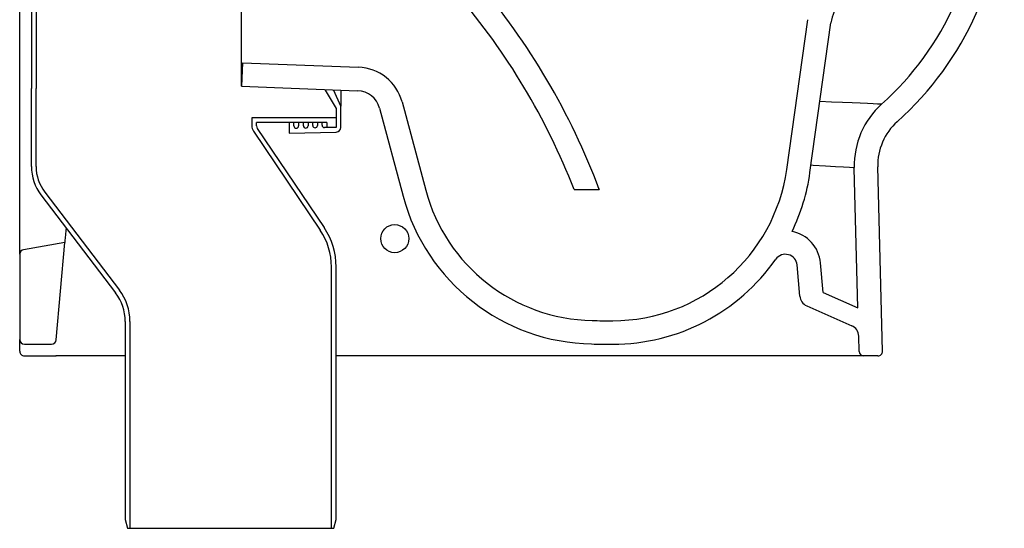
# Model space of a CAD drawing. Header units: millimetres. Extents: x 4421.4 to 4421.82, y 2367.592 to 2368.026.
# Tile 1 of 9: x 4421.4 to 4421.82, y 2367.592 to 2367.809. Entities that reach past the tile are written whole.
import ezdxf

# ---------------------------------------------------------------- set-up
doc = ezdxf.new("R2010")
doc.units = ezdxf.units.MM
doc.layers.add('SANINDUSA', color=3, linetype='Continuous')

msp = doc.modelspace()

# ---------------------------------------------------------------- linework, layer by layer
at = {"layer": 'SANINDUSA'}
for p, q in [((4421.399693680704, 2367.732057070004), (4421.399693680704, 2367.968195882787)), ((4421.494344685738, 2367.780893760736), (4421.494344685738, 2367.880881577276)), ((4421.404693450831, 2367.822387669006), (4421.404693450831, 2367.779917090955)), ((4421.406693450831, 2367.822387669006), (4421.406693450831, 2367.779917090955)), ((4421.72688491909, 2367.74544970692), (4421.735851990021, 2367.809253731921)), ((4421.736787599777, 2367.74405797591), (4421.745754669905, 2367.80786199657)), ((4421.494693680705, 2367.790887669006), (4421.494344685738, 2367.780893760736)), ((4421.49468759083, 2367.790887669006), (4421.544195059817, 2367.788984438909)), ((4421.544183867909, 2367.789012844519), (4421.544195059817, 2367.788984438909)), ((4421.404693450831, 2367.746664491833), (4421.404693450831, 2367.779917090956)), ((4421.406693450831, 2367.746664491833), (4421.406693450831, 2367.779917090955)), ((4421.406693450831, 2367.779917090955), (4421.406693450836, 2367.779917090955)), ((4421.494344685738, 2367.780893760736), (4421.54384606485, 2367.778990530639)), ((4421.530011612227, 2367.779190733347), (4421.534693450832, 2367.771387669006)), ((4421.536693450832, 2367.772387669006), (4421.533698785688, 2367.77912566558)), ((4421.536693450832, 2367.779072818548), (4421.536693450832, 2367.772387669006)), ((4421.534693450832, 2367.771387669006), (4421.534693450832, 2367.763342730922)), ((4421.536693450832, 2367.763342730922), (4421.536693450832, 2367.772387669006)), ((4421.553156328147, 2367.77158481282), (4421.563238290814, 2367.7339584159)), ((4421.562815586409, 2367.774173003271), (4421.572897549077, 2367.736546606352)), ((4421.534693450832, 2367.767387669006), (4421.498693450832, 2367.767387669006)), ((4421.498693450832, 2367.767362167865), (4421.498693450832, 2367.767387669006)), ((4421.498693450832, 2367.767362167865), (4421.498693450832, 2367.764001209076)), ((4421.534693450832, 2367.767387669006), (4421.534693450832, 2367.763387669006)), ((4421.500693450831, 2367.763999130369), (4421.500693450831, 2367.765387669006)), ((4421.530693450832, 2367.765387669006), (4421.500693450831, 2367.765387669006)), ((4421.501035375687, 2367.762880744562), (4421.529564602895, 2367.720584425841)), ((4421.514693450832, 2367.765387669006), (4421.514693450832, 2367.760887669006)), ((4421.516693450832, 2367.763956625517), (4421.516693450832, 2367.765387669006)), ((4421.518693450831, 2367.765387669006), (4421.518693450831, 2367.763956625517)), ((4421.520693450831, 2367.764047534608), (4421.520693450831, 2367.765387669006)), ((4421.522693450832, 2367.765387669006), (4421.522693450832, 2367.764047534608)), ((4421.524693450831, 2367.764138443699), (4421.524693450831, 2367.765387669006)), ((4421.526693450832, 2367.765387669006), (4421.526693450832, 2367.764138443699)), ((4421.528693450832, 2367.76422935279), (4421.528693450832, 2367.765387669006)), ((4421.534693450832, 2367.763342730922), (4421.529716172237, 2367.763229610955)), ((4421.530693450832, 2367.765387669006), (4421.530693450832, 2367.763387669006)), ((4421.530693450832, 2367.763387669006), (4421.534693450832, 2367.763387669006)), ((4421.499377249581, 2367.761764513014), (4421.527906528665, 2367.719466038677)), ((4421.514693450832, 2367.760887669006), (4421.534738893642, 2367.761343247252)), ((4421.755713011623, 2367.745887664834), (4421.755704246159, 2367.746222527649)), ((4421.757271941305, 2367.686354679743), (4421.755713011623, 2367.745887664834)), ((4421.767757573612, 2367.667940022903), (4421.765700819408, 2367.746484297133)), ((4421.40878095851, 2367.734548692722), (4421.440605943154, 2367.692750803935)), ((4421.410372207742, 2367.735760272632), (4421.442197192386, 2367.693962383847)), ((4421.636177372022, 2367.736887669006), (4421.646890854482, 2367.736887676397)), ((4421.399693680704, 2367.709209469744), (4421.399693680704, 2367.732057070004)), ((4421.418927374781, 2367.714279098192), (4421.401346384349, 2367.71117908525)), ((4421.41529085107, 2367.67271335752), (4421.418927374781, 2367.714279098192)), ((4421.399693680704, 2367.709209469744), (4421.399693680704, 2367.672887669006)), ((4421.532693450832, 2367.592387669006), (4421.532693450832, 2367.703808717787)), ((4421.534693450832, 2367.596119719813), (4421.534693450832, 2367.703808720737)), ((4421.732454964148, 2367.691390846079), (4421.731293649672, 2367.704664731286)), ((4421.742358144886, 2367.692934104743), (4421.741255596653, 2367.705536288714)), ((4421.742358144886, 2367.692934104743), (4421.757271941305, 2367.686354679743)), ((4421.735417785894, 2367.68725201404), (4421.75460634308, 2367.678786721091)), ((4421.444693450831, 2367.680635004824), (4421.444693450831, 2367.596119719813)), ((4421.446693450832, 2367.680635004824), (4421.446693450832, 2367.592387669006)), ((4421.399693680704, 2367.667887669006), (4421.399693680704, 2367.672887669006)), ((4421.401693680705, 2367.670887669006), (4421.413298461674, 2367.670887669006)), ((4421.757756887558, 2367.667835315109), (4421.75758647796, 2367.674342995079)), ((4421.401693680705, 2367.665887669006), (4421.414693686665, 2367.665887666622)), ((4421.414693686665, 2367.665887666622), (4421.415109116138, 2367.665887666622)), ((4421.419993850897, 2367.665887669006), (4421.415109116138, 2367.665887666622)), ((4421.444693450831, 2367.665887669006), (4421.419993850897, 2367.665887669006)), ((4421.678490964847, 2367.665887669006), (4421.534693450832, 2367.665887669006)), ((4421.759756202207, 2367.665887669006), (4421.678490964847, 2367.665887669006)), ((4421.765758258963, 2367.665887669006), (4421.759756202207, 2367.665887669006)), ((4421.444693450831, 2367.596119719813), (4421.445693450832, 2367.592387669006)), ((4421.533693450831, 2367.592387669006), (4421.534693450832, 2367.596119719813)), ((4421.445693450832, 2367.592387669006), (4421.446693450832, 2367.592387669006)), ((4421.446693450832, 2367.592387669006), (4421.532693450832, 2367.592387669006)), ((4421.532693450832, 2367.592387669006), (4421.533693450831, 2367.592387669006))]:
    msp.add_line(p, q, dxfattribs=at)
at = {"layer": 'SANINDUSA', "flags": 128}
for points in [[(4421.767359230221, 2367.773226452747), (4421.766736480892, 2367.773252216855), (4421.765558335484, 2367.773300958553), (4421.763779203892, 2367.773374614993), (4421.761331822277, 2367.773476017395), (4421.75827911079, 2367.773602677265), (4421.754751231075, 2367.773749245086), (4421.750696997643, 2367.773917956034), (4421.746003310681, 2367.774113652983), (4421.74104079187, 2367.774321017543)], [(4421.737247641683, 2367.747331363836), (4421.738207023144, 2367.747273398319), (4421.7433735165, 2367.746962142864), (4421.74769477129, 2367.746702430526), (4421.751115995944, 2367.746497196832), (4421.753618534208, 2367.746347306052), (4421.755154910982, 2367.746255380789), (4421.75570424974, 2367.746222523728)], [(4421.646741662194, 2367.737264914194), (4421.646884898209, 2367.736919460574), (4421.646884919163, 2367.736919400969), (4421.646884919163, 2367.736919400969)], [(4421.419472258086, 2367.720507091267), (4421.419376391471, 2367.719411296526), (4421.419219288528, 2367.7176156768), (4421.419093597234, 2367.71617893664), (4421.419001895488, 2367.715130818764), (4421.41894610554, 2367.714493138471), (4421.418927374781, 2367.714279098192)]]:
    msp.add_lwpolyline(points, dxfattribs=at)
at = {"layer": 'SANINDUSA'}
msp.add_circle((4421.559693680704, 2367.715887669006), 0.006000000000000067, dxfattribs=at)
for centre, radius, start, end in [((4421.682693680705, 2367.867887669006), 0.1269999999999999, 311.8096372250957, 0), ((4421.682693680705, 2367.867887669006), 0.1370000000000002, 311.8096372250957, 0), ((4421.366319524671, 2367.63160348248), 0.2996748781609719, 20.56856680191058, 40.39754813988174), ((4421.366024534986, 2367.631448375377), 0.2900000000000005, 21.32045151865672, 40.53516640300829), ((4421.543497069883, 2367.768996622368), 0.01999999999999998, 14.99999999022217, 88.00000002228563), ((4421.543497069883, 2367.768996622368), 0.01000000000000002, 14.99999999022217, 88.00000002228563), ((4421.790692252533, 2367.74713872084), 0.03500000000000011, 131.8096372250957, 181.4999999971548), ((4421.502693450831, 2367.764001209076), 0.004, 180, 213.9986946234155), ((4421.502693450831, 2367.763999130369), 0.002000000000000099, 180, 213.9999999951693), ((4421.517693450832, 2367.763956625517), 0.001000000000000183, 180, 0), ((4421.521693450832, 2367.764047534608), 0.001000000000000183, 180, 0), ((4421.525693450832, 2367.764138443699), 0.001000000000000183, 180, 0), ((4421.529693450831, 2367.76422935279), 0.001000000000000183, 180, 271.3019526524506), ((4421.534693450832, 2367.763342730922), 0.002, 271.3019526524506, 0), ((4421.790692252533, 2367.74713872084), 0.02499999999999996, 131.8096372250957, 181.4999999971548), ((4421.424693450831, 2367.746664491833), 0.02, 180, 217.2857079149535), ((4421.424693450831, 2367.746664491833), 0.01800000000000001, 180, 217.2857079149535), ((4421.652614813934, 2367.755887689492), 0.075, 270.0192391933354, 351.9999999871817), ((4421.652614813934, 2367.755887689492), 0.085, 334.2456503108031, 351.9999999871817), ((4421.645341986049, 2367.755958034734), 0.08499999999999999, 194.9999999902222, 268.8724271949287), ((4421.645341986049, 2367.755958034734), 0.07499999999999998, 194.9999999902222, 268.8724271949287), ((4421.504693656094, 2367.703808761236), 0.02799978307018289, 0, 33.99999524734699), ((4421.504693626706, 2367.70380874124), 0.02999981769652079, 0, 33.99999865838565), ((4421.726312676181, 2367.704228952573), 0.01500000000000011, 4.999999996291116, 79.01342625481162), ((4421.401693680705, 2367.709209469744), 0.00200000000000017, 99.99999997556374, 180), ((4421.726312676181, 2367.704228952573), 0.005000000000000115, 4.999999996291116, 144.9713503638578), ((4421.652614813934, 2367.755887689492), 0.08499999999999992, 270.0192391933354, 324.9713503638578), ((4421.652614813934, 2367.755887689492), 0.085, 270.0192391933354, 324.9713503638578), ((4421.424693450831, 2367.680635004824), 0.02, 0, 37.28570791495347), ((4421.424693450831, 2367.680635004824), 0.022, 0, 37.28570791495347), ((4421.737435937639, 2367.691826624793), 0.00500000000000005, 184.9999999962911, 246.1946738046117), ((4421.652492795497, 2368.119267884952), 0.4383802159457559, 268.8724271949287, 270.0192391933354), ((4421.752588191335, 2367.674212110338), 0.00500000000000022, 1.49999999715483, 66.19467380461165), ((4421.401693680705, 2367.672887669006), 0.00200000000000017, 180, 270), ((4421.413298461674, 2367.672887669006), 0.002000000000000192, 270, 355.0000000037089), ((4421.652492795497, 2368.119267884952), 0.4483802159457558, 268.8724271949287, 270.0192391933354), ((4421.401693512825, 2367.667887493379), 0.001999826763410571, 179.9949204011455, 270.0046527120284), ((4421.759756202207, 2367.667887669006), 0.002000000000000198, 181.4999999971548, 270), ((4421.765758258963, 2367.667887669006), 0.002000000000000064, 270, 1.49999999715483), ((4421.415140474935, 2367.667435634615), 0.001548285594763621, 268.8394585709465, 275.8185266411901)]:
    msp.add_arc(centre, radius, start, end, dxfattribs=at)
msp.add_open_spline([(4421.757701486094, 2367.823469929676), (4421.756195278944, 2367.822826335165), (4421.75471913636, 2367.821973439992), (4421.751991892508, 2367.819872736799), (4421.750742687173, 2367.818625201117), (4421.748614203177, 2367.815844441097), (4421.747736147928, 2367.814312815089), (4421.746420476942, 2367.811131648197), (4421.74598262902, 2367.809484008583), (4421.745754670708, 2367.807862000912)], degree=3, knots=[0, 0, 0, 0, 0.25, 0.25, 0.5, 0.5, 0.75, 0.75, 1, 1, 1, 1], dxfattribs=at)

doc.saveas('drawing.dxf')
